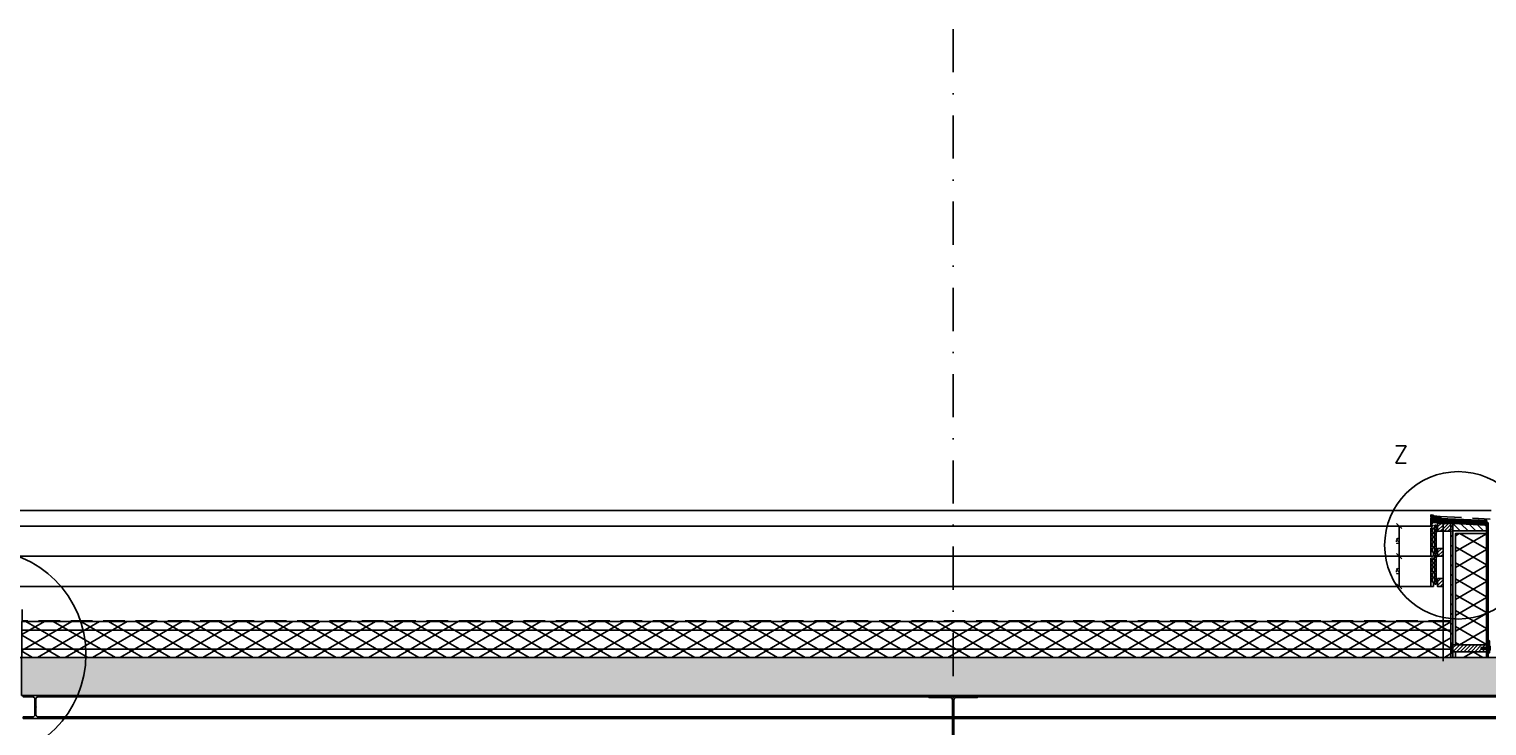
# Model space of a CAD drawing. Extents: x 0 to 317513, y 0 to 193913.
# Tile 78 of 105: x 209463 to 217918, y 164103 to 168143. Entities that reach past the tile are written whole.
import ezdxf

# ---------------------------------------------------------------- set-up
doc = ezdxf.new("R2010")
doc.units = 0
doc.header["$LTSCALE"] = 20
doc.header["$MEASUREMENT"] = 0
doc.header["$PDSIZE"] = -1
for name, pattern in [('CENTER', [5.421053, 3.388158, -0.677632, 0.677632, -0.677632]), ('DASHDOT', [25, 12.5, -6.25, 0, -6.25]), ('DD1', [2.66667, 1.66667, -0.5, 0, -0.5]), ('HIDDEN', [9.375, 6.25, -3.125])]:
    doc.linetypes.add(name, pattern=pattern)
doc.layers.get('0').update_dxf_attribs({"linetype": 'CONTINUOUS'})
doc.layers.get('DEFPOINTS').update_dxf_attribs({"linetype": 'CONTINUOUS'})
for name, color, linetype in [('_DETAILNUMMERS', 4, 'CONTINUOUS'), ('_DETAILNUMMERSTEKST', 4, 'CONTINUOUS'), ('A--A21--_F-23-', 9, 'CONTINUOUS'), ('A--A23--_F--3-', 9, 'CONTINUOUS'), ('A--A25--_F--3-', 9, 'CONTINUOUS'), ('A--A42--_F--3-', 9, 'CONTINUOUS'), ('A--A42--_F-23-', 9, 'CONTINUOUS'), ('A--L13D3_VLOEREN', 3, 'CONTINUOUS'), ('A--L21--', 3, 'CONTINUOUS'), ('A--L21--_F-23-', 4, 'CONTINUOUS'), ('A--L21D3_BUITENWAND', 3, 'CONTINUOUS'), ('A--L25--', 7, 'CONTINUOUS'), ('A--L25--_F-23-', 7, 'CONTINUOUS'), ('A--L27DC4_DAKEN', 4, 'HIDDEN'), ('A--L28--', 7, 'CONTINUOUS'), ('A--L28--_F--3-', 1, 'CONTINUOUS'), ('A--L28D1_KONSTRUKTIES', 1, 'CONTINUOUS'), ('A--L31--', 2, 'CONTINUOUS'), ('A--L35--', 7, 'CONTINUOUS'), ('A--L35--_F-23-', 7, 'CONTINUOUS'), ('A--L351-_F-23-', 7, 'CONTINUOUS'), ('A--L42--', 7, 'CONTINUOUS'), ('A--L42--_F--3-', 7, 'CONTINUOUS'), ('A--L42--_F-23-', 7, 'CONTINUOUS'), ('A--L47', 7, 'CONTINUOUS'), ('A--M$1A-_F123-', 1, 'CONTINUOUS'), ('STRAMIEN', 8, 'DD1'), ('X--LR---_CP', 7, 'CONTINUOUS')]:
    doc.layers.add(name, color=color, linetype=linetype)
doc.styles.add('HIEMSTRA', font='romans.shx')
doc.styles.add('MAATLIJN', font='ROMANS')
doc.dimstyles.new('ALFA25', dxfattribs={"dimscale": 0.3, "dimtxt": 50, "dimasz": 100, "dimexe": 0, "dimexo": 0, "dimgap": 2, "dimtad": 1, "dimdec": 0, "dimzin": 0, "dimdsep": 46, "dimtxsty": 'MAATLIJN', "dimblk1": 'OBLIQUE', "dimblk2": 'OBLIQUE', "dimsah": 1, "dimcen": 0, "dimclrd": 1, "dimclre": 1, "dimclrt": 2, "dimadec": 0, "dimazin": 0, "dimtfac": 0.75, "dimtdec": 4, "dimtix": 1, "dimtmove": 2, "dimatfit": 3, "dimldrblk": 'OBLIQUE', "dimfxl": 0, "dimtvp": 1.5, "dimtolj": 1, "dimtzin": 0, "dimarcsym": 0})
pattern_1 = [(45, (0, 0), (-10.6066, 10.6066), [])]

# ---------------------------------------------------------------- blocks, each defined once
blk = doc.blocks.new('Q031612A')
at = {"layer": 'A--L35--_F-23-', "color": 1, "linetype": 'Continuous'}
for points in [[(0, 0), (0, 11), (-4.5, 11), (-5, 10.5), (-5, -10.5), (-4.5, -11), (0, -11), (0, -4.7), (-4.5, -4.7), (0, -4.7), (0, -11), (-4.5, -11), (-5, -10.5), (-5, -4.2), (-4.5, -4.7), (-5, -5.2)], [(-5, 4.4), (-4.5, 4.9), (-5, 5.4)], [(-4.5, 4.9), (0, 4.9), (0, -4.7)], [(1.7, 4.5), (0.6, -4.4)], [(0.6, 4.5), (0.6, -4.4)], [(3.2, 4.5), (2.1, -4.4)], [(4.7, 4.5), (3.6, -4.4)], [(6.2, 4.5), (5.1, -4.4)], [(7.7, 4.5), (6.6, -4.4)], [(9.2, 4.5), (8.1, -4.4)], [(10.7, 4.5), (9.6, -4.4)], [(12.3, 4.5), (11.2, -4.4)], [(13.8, 4.5), (12.7, -4.4)], [(15.3, 4.5), (14.2, -4.4)], [(16.8, 4.5), (15.7, -4.4)], [(18.3, 4.5), (17.2, -4.4)], [(19.8, 4.5), (18.7, -4.4)], [(21.3, 4.5), (20.2, -4.4)], [(22.8, 4.5), (21.7, -4.4)], [(24.3, 4.5), (23.2, -4.4)], [(25.9, 4.5), (24.8, -4.4)], [(27.4, 4.5), (26.3, -4.4)], [(28.9, 4.5), (27.8, -4.4)], [(30.4, 4.5), (29.3, -4.4)], [(31.9, 4.5), (30.8, -4.4)], [(33.4, 4.5), (32.3, -4.4)], [(34.9, 4.5), (33.8, -4.4)], [(36.4, 4.5), (35.3, -4.4)], [(37.9, 4.5), (36.8, -4.4)], [(39.5, 4.5), (38.4, -4.4)], [(41, 4.5), (39.9, -4.4)], [(42.5, 4.5), (41.4, -4.4)], [(44, 4.5), (42.9, -4.4)], [(45.5, 4.5), (44.4, -4.4)], [(47, 4.5), (45.9, -4.4)], [(47.6, -2.8), (47.5, -4.1)]]:
    blk.add_lwpolyline(points, dxfattribs=at)
blk.add_lwpolyline([(47.6, 4), (47.1, 4.5), (0, 4.5), (0, -4.4), (47.1, -4.4), (47.6, -3.9)], close=True, dxfattribs=at)
at = {"layer": 'A--L351-_F-23-', "color": 1, "linetype": 'DASHDOT'}
blk.add_lwpolyline([(-7.9, 0), (51.6, 0)], dxfattribs=at)
at = {"layer": 'X--LR---_CP', "color": 1, "linetype": 'DASHDOT'}
blk.add_point((0, 0), dxfattribs=at)
blk.add_point((0, 0), dxfattribs=at)
blk.add_point((0, 0), dxfattribs=at)
blk = doc.blocks.new('_OBLIQUE')
at = {"color": 0, "linetype": 'ByBlock'}
blk.add_line((-0.5, -0.5), (0.5, 0.5), dxfattribs=at)
blk = doc.blocks.new('*D365')
at = {"layer": 'A--M$1A-_F123-', "color": 1, "lineweight": -2}
for p, q in [((217593.6, 165086.3), (217409.1, 165086.3)), ((217409.1, 164911.3), (217409.1, 165086.3)), ((217593.6, 164911.3), (217409.1, 164911.3))]:
    blk.add_line(p, q, dxfattribs=at)
at = {"layer": 'DEFPOINTS', "color": 0}
for p in [(217409.1, 165086.3), (217593.6, 165086.3), (217593.6, 164911.3)]:
    blk.add_point(p, dxfattribs=at)
at = {"layer": 'A--M$1A-_F123-', "color": 1, "lineweight": -2, "xscale": 30, "yscale": 30, "zscale": 30}
for p, rotation in [((217409.1, 165086.3), 90), ((217409.1, 164911.3), 270)]:
    blk.add_blockref('_OBLIQUE', p, dxfattribs=dict(at, rotation=rotation))
at = {"layer": 'A--M$1A-_F123-', "color": 2, "insert": (217401, 164998.8), "char_height": 15, "attachment_point": 5, "rotation": 90, "style": 'MAATLIJN'}
blk.add_mtext('\\A1;175', dxfattribs=at)
blk = doc.blocks.new('*D366')
at = {"layer": 'A--M$1A-_F123-', "color": 1, "lineweight": -2}
for p, q in [((217593.6, 165261.3), (217409.1, 165261.3)), ((217409.1, 165086.3), (217409.1, 165261.3)), ((217593.6, 165086.3), (217409.1, 165086.3))]:
    blk.add_line(p, q, dxfattribs=at)
at = {"layer": 'DEFPOINTS', "color": 0}
for p in [(217409.1, 165261.3), (217593.6, 165261.3), (217593.6, 165086.3)]:
    blk.add_point(p, dxfattribs=at)
at = {"layer": 'A--M$1A-_F123-', "color": 1, "lineweight": -2, "xscale": 30, "yscale": 30, "zscale": 30}
for p, rotation in [((217409.1, 165261.3), 90), ((217409.1, 165086.3), 270)]:
    blk.add_blockref('_OBLIQUE', p, dxfattribs=dict(at, rotation=rotation))
at = {"layer": 'A--M$1A-_F123-', "color": 2, "insert": (217401, 165173.8), "char_height": 15, "attachment_point": 5, "rotation": 90, "style": 'MAATLIJN'}
blk.add_mtext('\\A1;175', dxfattribs=at)
blk = doc.blocks.new('NH40_196')
at = {"layer": 'A--A25--_F--3-'}
h = blk.add_hatch(dxfattribs=at)
h.set_pattern_fill('ALFALINE', color=256, scale=15, style=0, pattern_type=2)
h.set_pattern_definition([(45, (-6, 0), (-10.6066, 10.6066), [])])
h.paths.add_polyline_path([(0, 0), (0, 196), (40, 196), (40, 0)])
at = {"layer": 'A--L25--_F-23-', "color": 2, "linetype": 'Continuous'}
blk.add_lwpolyline([(0, 0), (0, 196), (40, 196), (40, 0)], close=True, dxfattribs=at)
at = {"layer": 'X--LR---_CP'}
for p in [(0, 0), (0, 0), (40, 0)]:
    blk.add_point(p, dxfattribs=at)
blk = doc.blocks.new('*U799')
at = {"layer": 'A--A42--_F-23-', "linetype": 'Continuous'}
h = blk.add_hatch(dxfattribs=at)
h.set_pattern_fill('ALFALINE', color=256, scale=40, style=0)
h.set_pattern_definition([(45, (-217920.59, -164499.32), (-28.284271, 28.284271), [])])
h.paths.add_polyline_path([(0, 0), (-5, 0), (-5, 780), (0, 780), (5, 780), (5, 0)])
at = {"layer": 'A--L42--_F-23-', "color": 2, "linetype": 'Continuous'}
for points in [[(0, 0), (-5, 0), (-5, 780), (0, 780)], [(0, 0), (5, 0), (5, 780), (0, 780)]]:
    blk.add_lwpolyline(points, dxfattribs=at)
blk = doc.blocks.new('E100606D_8713350')
at = {"color": 0}
blk.add_lwpolyline([(17.9, 1.6), (20.2, 1.6), (20, 1.8, -0.57735), (20.2, 2.1), (21.5, 2.1), (22.8, 2.1, -0.57735), (23, 1.8), (22.9, 1.6), (25.2, 1.6), (25, 1.8, -0.57735), (25.2, 2.1), (26.5, 2.1), (27.8, 2.1, -0.57735), (28, 1.8), (27.9, 1.6), (30.2, 1.6), (30, 1.8, -0.57735), (30.2, 2.1), (31.5, 2.1), (32.8, 2.1, -0.57735), (33, 1.8), (32.9, 1.6), (35.2, 1.6), (35, 1.8, -0.57735), (35.2, 2.1), (36.5, 2.1), (37.8, 2.1, -0.57735), (38, 1.8), (37.9, 1.6), (40.2, 1.6), (40, 1.8, -0.57735), (40.2, 2.1), (41.5, 2.1), (42.8, 2.1, -0.57735), (43, 1.8), (42.9, 1.6), (45.2, 1.6), (45, 1.8, -0.57735), (45.2, 2.1), (46.5, 2.1), (47.8, 2.1, -0.57735), (48, 1.8), (47.9, 1.6), (50.2, 1.6), (50, 1.8, -0.57735), (50.2, 2.1), (51.5, 2.1), (52.8, 2.1, -0.57735), (53, 1.8), (52.9, 1.6), (55.2, 1.6), (55, 1.8, -0.57735), (55.2, 2.1), (56.5, 2.1), (57.8, 2.1, -0.57735), (58, 1.8), (57.9, 1.6), (60.2, 1.6), (60, 1.8, -0.57735), (60.2, 2.1), (61.5, 2.1), (62.8, 2.1, -0.57735), (63, 1.8), (62.9, 1.6), (65.2, 1.6), (65, 1.8, -0.57735), (65.2, 2.1), (66.5, 2.1), (67.8, 2.1, -0.57735), (68, 1.8), (67.9, 1.6), (70.2, 1.6), (70, 1.8, -0.57735), (70.2, 2.1), (71.5, 2.1), (72.8, 2.1, -0.57735), (73, 1.8), (72.9, 1.6), (78.3, 0.6, -0.912623), (78.3, 0.1), (-5.3, 0.1, 0.414214), (-5.8, -0.4), (-5.8, -1.4, -0.414214), (-6.3, -1.9, -0.414214), (-6.8, -1.4), (-6.8, -0.4, 0.414214), (-7.3, 0.1), (-9.5, 0.1, 0.414214), (-10, -0.4), (-10, -24.7, 0.414214), (-9.5, -25.2), (-7.3, -25.2, 0.414214), (-6.8, -24.7), (-6.8, -23.7, -0.414214), (-6.3, -23.2, -0.414214), (-5.8, -23.7), (-5.8, -25.7, -0.414214), (-6.3, -26.2), (-9.5, -26.2, 0.414214), (-10, -26.7), (-10, -38.7, 0.534511), (-9.3, -39.1), (-1, -35.7, -0.534511), (0, -36.4, -0.303347), (-0.4, -37.1), (-9.4, -40.8, -0.534511), (-11.5, -39.4), (-11.5, 12.6, -0.414214), (-10, 14.1), (0, 14.1, -0.414214), (0.5, 13.6), (0.5, 13.1, -0.414214), (0, 12.6), (-9.5, 12.6, 0.414214), (-10, 12.1), (-10, 2.6, 0.414214), (-9.5, 2.1), (-8.5, 2.1), (-7.2, 2.1, -0.57735), (-7, 1.8), (-7.1, 1.6), (-4.8, 1.6), (-5, 1.8, -0.57735), (-4.8, 2.1), (-3.5, 2.1), (-2.2, 2.1, -0.57735), (-2, 1.8), (-2.1, 1.6), (0.2, 1.6), (0, 1.8, -0.57735), (0.2, 2.1), (1.5, 2.1), (2.8, 2.1, -0.57735), (3, 1.8), (2.9, 1.6), (5.2, 1.6), (5, 1.8, -0.57735), (5.2, 2.1), (6.5, 2.1), (7.8, 2.1, -0.57735), (8, 1.8), (7.9, 1.6), (10.2, 1.6), (10, 1.8, -0.57735), (10.2, 2.1), (11.5, 2.1), (12.8, 2.1, -0.57735), (13, 1.8), (12.9, 1.6), (15.2, 1.6), (15, 1.8, -0.57735), (15.2, 2.1), (16.5, 2.1), (17.8, 2.1, -0.57735), (18, 1.8)], format="xyb", close=True, dxfattribs=at)
blk = doc.blocks.new('ARGETON175')
at = {"layer": 'A--L21D3_BUITENWAND'}
for p, q in [((-8, 153), (-30, 150.5)), ((-30, 150.5), (-30, -12.5)), ((-22, 145.5), (-22, 126)), ((-8, 145.5), (-22, 145.5)), ((-8, 126), (-22, 126)), ((-8, 121), (-22, 121)), ((-22, 121), (-22, 102)), ((-22, 102), (-8, 102)), ((-22, 97), (-22, 72)), ((-22, 97), (-8, 97)), ((0, 168), (-8, 168)), ((-8, 153), (-8, 168)), ((-8, 126), (-8, 145.5)), ((-8, 102), (-8, 121)), ((-8, 72), (-8, 97)), ((0, 0), (0, 168)), ((-22, 72), (-8, 72)), ((-22, 67), (-22, 42)), ((-22, 67), (-8, 67)), ((-22, 42), (-8, 42)), ((-22, 37), (-22, 12)), ((-22, 37), (-8, 37)), ((-22, 12), (-8, 12)), ((-15, 7), (-15, -12.5)), ((-15, 7), (-8, 7)), ((-8, 42), (-8, 67)), ((-8, 12), (-8, 37)), ((-8, 7), (-8, 0)), ((-8, 0), (0, 0)), ((-30, -12.5), (-15, -12.5))]:
    blk.add_line(p, q, dxfattribs=at)
blk = doc.blocks.new('Q020261-')
at = {"layer": 'A--A25--_F--3-'}
h = blk.add_hatch(dxfattribs=at)
h.set_pattern_fill('ALFALINE', color=256, scale=15, style=0, pattern_type=2)
h.set_pattern_definition(pattern_1)
h.paths.add_polyline_path([(0, 0), (0, 46), (46, 46), (46, 0)])
at = {"layer": 'A--L25--_F-23-', "color": 2, "linetype": 'Continuous'}
blk.add_lwpolyline([(0, 0), (0, 46), (46, 46), (46, 0)], close=True, dxfattribs=at)
at = {"layer": 'X--LR---_CP'}
for p in [(0, 0), (0, 0), (46, 0)]:
    blk.add_point(p, dxfattribs=at)
blk = doc.blocks.new('HOUT46X32')
at = {"layer": 'A--A25--_F--3-'}
h = blk.add_hatch(dxfattribs=at)
h.set_pattern_fill('ALFALINE', color=256, scale=15, style=0, pattern_type=2)
h.set_pattern_definition(pattern_1)
h.paths.add_polyline_path([(0, 0), (0, 46), (32, 46), (32, 0)])
at = {"layer": 'A--L25--_F-23-', "color": 2, "linetype": 'Continuous'}
blk.add_lwpolyline([(0, 0), (0, 46), (32, 46), (32, 0)], close=True, dxfattribs=at)
at = {"layer": 'X--LR---_CP'}
for p in [(0, 0), (0, 0), (32, 0)]:
    blk.add_point(p, dxfattribs=at)
blk = doc.blocks.new('*U798')
at = {"layer": 'A--A42--_F-23-', "linetype": 'Continuous'}
h = blk.add_hatch(dxfattribs=at)
h.set_pattern_fill('ALFALINE', color=256, scale=40, style=0)
h.set_pattern_definition([(45, (-217714.635, -164499.32), (-28.284271, 28.284271), [])])
h.paths.add_polyline_path([(0, 0), (-5, 0), (-5, 778), (0, 778), (5, 778), (5, 0)])
at = {"layer": 'A--L42--_F-23-', "color": 2, "linetype": 'Continuous'}
for points in [[(0, 0), (-5, 0), (-5, 778), (0, 778)], [(0, 0), (5, 0), (5, 778), (0, 778)]]:
    blk.add_lwpolyline(points, dxfattribs=at)
blk = doc.blocks.new('Q020490-')
at = {"layer": 'A--L28--_F--3-', "color": 4, "linetype": 'Continuous'}
blk.add_lwpolyline([(70, -66.5), (-70, -66.5), (-70, -58), (-14.75, -58, 0.4142136), (-2.75, -46), (-2.75, 46, 0.4142136), (-14.75, 58), (-70, 58), (-70, 66.5), (70, 66.5), (70, 58), (14.75, 58, 0.4142136), (2.75, 46), (2.75, -46, 0.4142136), (14.75, -58), (70, -58)], format="xyb", close=True, dxfattribs=at)
at = {"layer": 'X--LR---_CP'}
for p in [(-2.75, 0), (0, 0), (2.75, 0)]:
    blk.add_point(p, dxfattribs=at)
blk = doc.blocks.new('Q020497-')
at = {"layer": 'A--L28--_F--3-', "color": 4, "linetype": 'Continuous'}
blk.add_lwpolyline([(140, -135), (-140, -135), (-140, -122), (-16, -122, 0.414214), (-4, -110), (-4, 110, 0.414214), (-16, 122), (-140, 122), (-140, 135), (140, 135), (140, 122), (16, 122, 0.414214), (4, 110), (4, -110, 0.414214), (16, -122), (140, -122)], format="xyb", close=True, dxfattribs=at)
at = {"layer": 'X--LR---_CP'}
for p in [(-4, 0), (0, 0), (4, 0)]:
    blk.add_point(p, dxfattribs=at)

msp = doc.modelspace()

# ---------------------------------------------------------------- hatches: boundary and pattern name
at = {"layer": 'A--A21--_F-23-'}
h = msp.add_hatch(dxfattribs=at)
h.set_pattern_fill('ALFAISO', color=256, scale=80, angle=270, style=0, pattern_type=2)
h.set_pattern_definition([(330, (105278.72, 61665.42), (40, 69.282032), []), (30, (105278.72, 61665.42), (-40, 69.282032), [])])
h.paths.add_polyline_path([(217915.1, 165217.8), (217735.1, 165217.8), (217735.1, 164572.7), (217915.1, 164572.7)])
h = msp.add_hatch(dxfattribs=at)
h.set_pattern_fill('ALFAISO', color=256, scale=80, angle=270, style=0, pattern_type=2)
h.set_pattern_definition([(210, (347337.26, 68743.42), (-40, 69.282032), []), (150, (347337.26, 68743.42), (40, 69.282032), [])])
h.paths.add_polyline_path([(217709.6, 164499.3), (209420.6, 164499.3), (209420.6, 164707.3), (217709.6, 164707.3)])
h = msp.add_hatch(dxfattribs=at)
h.set_pattern_fill('ALFAISO', color=256, scale=80, angle=270, style=0, pattern_type=2)
h.set_pattern_definition([(330, (105278.72, 60932.06), (40, 69.282032), []), (30, (105278.72, 60932.06), (-40, 69.282032), [])])
h.paths.add_polyline_path([(217915.1, 164532.7), (217735.1, 164532.7), (217735.1, 164499.3), (217915.1, 164499.3)])
at = {"layer": 'A--A23--_F--3-'}
h = msp.add_hatch(dxfattribs=at)
h.set_pattern_fill('ALFABET', color=256, scale=20, angle=1, style=0, pattern_type=2)
h.set_pattern_definition([(134, (352898.12, 58303.42), (86.32078, 83.359004), []), (129, (352898.12, 58303.42), (-143.64922, -10.04493), [15, -165]), (184, (352898.12, 58303.42), (30.37155, 149.9312), [12, -132]), (78.5486, (352886.15, 58302.59), (-113.27778, 139.88618), [12.74804, -140.22842]), (132.8158, (352898.82, 58343.42), (-213.99344, -29.37358), [22.5, -247.5]), (82.3644, (352880.98, 58340.97), (-183.50393, 198.05632), [19.12206, -210.3426]), (187.8158, (352898.82, 58343.42), (-183.50378, 198.05647), [18, -198]), (158, (352878.65, 58333.77), (-120.76856, -78.42802), [15, -165]), (213, (352878.65, 58333.77), (-46.12453, 145.85721), [12, -132]), (107.5486, (352868.58, 58327.23), (-166.89315, 67.42906), [12.74804, -140.22842]), (141.5, (352898.12, 58303.424), (-1.269641, 66.611074), [0, -130.4, 0, -134, 0, -132.5]), (171.5, (352898.12, 58303.424), (-51.229207, 79.788568), [0, -76.4, 0, -127.4, 0, -50.5]), (211.5, (352942.71, 58302.645), (-106.826954, -2.64699), [0, -50, 0, -156, 0, -207]), (221.5, (352962.71, 58302.3), (-116.270055, 22.05355), [0, -65, 0, -103.6, 0, -147]), (221.5, (352962.71, 58302.3), (-116.270055, 22.05355), [0, -65, 0, -103.6, 0, -147])])
h.paths.add_polyline_path([(209419.3, 164499.3), (209419.3, 164279.3), (239012.3, 164279.3), (239012.3, 164499.3)])
at = {"layer": 'A--A25--_F--3-'}
h = msp.add_hatch(dxfattribs=at)
h.set_pattern_fill('ANSI31', color=256, scale=10, angle=90, style=0)
h.set_pattern_definition([(135, (235997.016, 151983.253), (-22.45064, -22.45064), [])])
h.paths.add_polyline_path([(217719.6, 165232.8), (217915.7, 165232.9), (217915.6, 165266.8), (217719.6, 165276.8)])
at = {"layer": 'A--A42--_F--3-'}
h = msp.add_hatch(dxfattribs=at)
h.set_pattern_fill('ALFALINE', color=256, scale=4, angle=132.3132, style=0, pattern_type=2)
h.set_pattern_definition([(177.3132, (217589.7847, 165288.9222), (-0.187505, -3.995603), [])])
h.paths.add_polyline_path([(217600.4, 165288.4), (217601.3, 165307.4), (217916.6, 165292.6), (217915.7, 165273.6), (217915.4, 165267.6), (217600.1, 165282.4)])

# ---------------------------------------------------------------- linework, layer by layer
at = {"color": 0}
for p, q in [((217592.8, 165325.2), (217592.8, 165315)), ((217597.3, 165313.5), (217593, 165309.2)), ((217593, 165309.2), (217593, 165262.1)), ((217593.6, 165314.7), (217594.1, 165315.2)), ((217607.3, 165325.1), (217593.9, 165326.2)), ((217594.1, 165320.6), (217594.1, 165324.3)), ((217594.1, 165315.2), (217594.1, 165317.3)), ((217597, 165320.3), (217594.3, 165317.6)), ((217594.4, 165323.3), (217595.5, 165324.4)), ((217596.9, 165311.2), (217594.4, 165308.7)), ((217594.4, 165290.4), (217594.4, 165308.7)), ((217594.4, 165264.6), (217594.4, 165288.6)), ((217594.4, 165288.6), (217599.5, 165288.6)), ((217597.3, 165322.3), (217594.5, 165323)), ((217604.1, 165324), (217594.7, 165324.8)), ((217599.5, 165289.9), (217594.9, 165289.9)), ((217596.8, 165322), (217595, 165320.2)), ((217595.5, 165324.4), (217598.7, 165324.1)), ((217596.9, 165311.2), (217608.9, 165310.1)), ((217597.1, 165320.7), (217597.1, 165321.9)), ((217597.3, 165313.5), (217597.3, 165322.3)), ((217602.5, 165320.4), (217598.7, 165324.1)), ((217598.7, 165312.9), (217598.7, 165321)), ((217598.8, 165313.4), (217599.4, 165321)), ((217599.7, 165312.3), (217598.8, 165313.4)), ((217599.2, 165312.4), (217634.4, 165309.3)), ((217599.6, 165321.3), (217601.3, 165319.6)), ((217599.7, 165312.3), (217600.7, 165312.2)), ((217599.8, 165321.1), (217602.8, 165318.1)), ((217600, 165289.1), (217600, 165289.4)), ((217600.7, 165312.2), (217601, 165316.2)), ((217613, 165315.2), (217601, 165316.2)), ((217601.3, 165319.6), (217602.1, 165319.5)), ((217602.8, 165318.1), (217615.1, 165317)), ((217608.8, 165319.2), (217604.1, 165324)), ((217609.4, 165320.5), (217607.1, 165322.8)), ((217608.4, 165324), (217607.3, 165325.1)), ((217607.5, 165323.7), (217608.3, 165323.6)), ((217608.5, 165303), (217608, 165302.2)), ((217608.2, 165301.9), (217611.8, 165301.9)), ((217608.8, 165319.2), (217645.9, 165316)), ((217609.3, 165303.3), (217609, 165303.3)), ((217609.3, 165309.6), (217609.3, 165303.3)), ((217646.6, 165317.3), (217609.4, 165320.5)), ((217610.7, 165303.3), (217610.7, 165309.4)), ((217611.1, 165303.3), (217610.7, 165303.3)), ((217611.3, 165309.9), (217631.6, 165308.1)), ((217612, 165302.2), (217611.5, 165303)), ((217612.6, 165311.2), (217613, 165315.2)), ((217612.6, 165311.2), (217616.6, 165310.8)), ((217615, 165315.9), (217615.1, 165317)), ((217615, 165315.9), (217623, 165315.2)), ((217616.8, 165313.3), (217615, 165315.9)), ((217615.1, 165317), (217619.1, 165316.6)), ((217616.6, 165310.8), (217616.8, 165313.3)), ((217620.8, 165313), (217616.8, 165313.3)), ((217623.1, 165316.3), (217619.1, 165316.6)), ((217620.8, 165313), (217620.6, 165310.5)), ((217620.6, 165310.5), (217624.6, 165310.1)), ((217623, 165315.2), (217620.8, 165313)), ((217623.1, 165316.3), (217623, 165315.2)), ((217639, 165314.9), (217623.1, 165316.3)), ((217624.6, 165310.1), (217624.9, 165314.1)), ((217624.9, 165314.1), (217636.9, 165313.1)), ((217627.1, 165303.3), (217626.5, 165302.2)), ((217626.7, 165301.9), (217630.5, 165301.9)), ((217629.7, 165303.3), (217627.1, 165303.3)), ((217632, 165307.4), (217629.7, 165303.3)), ((217630.5, 165301.9), (217632.1, 165304.7)), ((217630.5, 165301.9), (217648, 165301.9)), ((217632.1, 165304.7), (217647.1, 165303.4)), ((217634.6, 165309), (217633, 165306.3)), ((217647.7, 165304.7), (217633.2, 165306)), ((217633.9, 165306.3), (217636.3, 165306.1)), ((217636.3, 165306.1), (217636.9, 165313.1)), ((217636.3, 165306.1), (217638.2, 165305.9)), ((217638.2, 165305.9), (217639, 165314.9)), ((217638.2, 165305.9), (217642.9, 165305.5)), ((217642.1, 165314.6), (217639, 165314.9)), ((217642.9, 165305.5), (217643.5, 165311.5)), ((217643.5, 165311.5), (217644.5, 165311.4)), ((217643.5, 165311), (217644.4, 165310.1)), ((217644.5, 165312.4), (217643.6, 165313.8)), ((217647.9, 165311.1), (217643.8, 165311.5)), ((217644.4, 165310.1), (217647.7, 165309.8)), ((217644.5, 165311.4), (217644.5, 165312.4)), ((217645.9, 165316), (217648.4, 165313.2)), ((217649.8, 165313.7), (217646.6, 165317.3)), ((217647.1, 165303.4), (217648, 165302.4)), ((217647.7, 165309.8), (217649.9, 165307.6)), ((217649.9, 165302.5), (217647.7, 165304.7)), ((217648, 165302.4), (217648, 165301.9)), ((217648, 165301.9), (217649.6, 165301.9)), ((217648.4, 165313.2), (217648.4, 165311.6)), ((217649.8, 165309.6), (217649.8, 165313.7)), ((217650.8, 165308.6), (217649.8, 165309.6)), ((217650.8, 165307.9), (217650.8, 165308.6)), ((217598.8, 165264.6), (217594.4, 165264.6)), ((217594.4, 165263.1), (217594.4, 165263.4)), ((217594.4, 165263.4), (217599.5, 165263.4)), ((217598.8, 165265.6), (217598.8, 165264.6)), ((217599.5, 165266.1), (217599.3, 165266.1)), ((217600, 165263.9), (217600, 165265.6))]:
    msp.add_line(p, q, dxfattribs=at)
at = {"color": 0, "linetype": 'CENTER'}
msp.add_line((217619.1, 165316.6), (217616.5, 165286.8), dxfattribs=at)
at = {"color": 0}
for centre, radius, start, end in [((217593.8, 165325.2), 1, 85, 180), ((217593.3, 165315), 0.5, 180, 315), ((217594.6, 165324.3), 0.5, 85, 180), ((217594.6, 165320.6), 0.5, 180, 315), ((217594.6, 165317.3), 0.5, 135, 180), ((217594.5, 165323.2), 0.2, 135, 255.70564), ((217594.9, 165290.4), 0.5, 180, 270), ((217596.9, 165321.9), 0.2, 0, 135), ((217596.6, 165320.7), 0.5, 315, 0), ((217599.2, 165321), 0.5, 45, 180), ((217599.2, 165312.9), 0.5, 180, 265), ((217599.6, 165321), 0.2, 45, 175), ((217599.5, 165289.4), 0.5, 0, 90), ((217599.5, 165289.1), 0.5, 270, 0), ((217602.1, 165320), 0.5, 265, 45), ((217607.5, 165323.2), 0.5, 85, 225), ((217608.2, 165302.1), 0.2, 150, 270), ((217608.3, 165323.8), 0.2, 265, 45), ((217609, 165302.8), 0.5, 90, 150), ((217608.8, 165309.6), 0.5, 0, 85), ((217611.2, 165309.4), 0.5, 85, 180), ((217611.1, 165302.8), 0.5, 30, 90), ((217611.8, 165302.1), 0.2, 270, 30), ((217626.7, 165302.1), 0.2, 150, 270), ((217631.6, 165307.6), 0.5, 330, 85), ((217633.2, 165306.2), 0.2, 150, 265), ((217633.9, 165306.8), 0.5, 150, 265), ((217634.4, 165309.1), 0.2, 0, 85), ((217634.4, 165309.1), 0.2, 330, 0), ((217641.9, 165312.6), 2, 35, 85), ((217643.7, 165311.2), 0.3, 85, 225), ((217647.9, 165311.6), 0.5, 265, 0), ((217649.6, 165302.3), 0.4, 270, 0), ((217650.3, 165307.9), 0.5, 225, 315), ((217649.6, 165302.3), 0.4, 0, 45), ((217650.3, 165307.9), 0.5, 315, 0), ((217593.2, 165262.1), 0.2, 180, 270), ((217593.2, 165263.1), 1.2, 270, 0), ((217599.3, 165265.6), 0.5, 90, 180), ((217599.5, 165265.6), 0.5, 0, 90), ((217599.5, 165263.9), 0.5, 270, 0)]:
    msp.add_arc(centre, radius, start, end, dxfattribs=at)
at = {"layer": '_DETAILNUMMERS'}
for centre, radius in [((217752.1, 165149.6), 427.3), ((209184, 164516.8), 608.7)]:
    msp.add_circle(centre, radius, dxfattribs=at)
at = {"layer": 'A--L13D3_VLOEREN'}
for p, q in [((209421.2, 164658.2), (217709.6, 164657.5)), ((209421.2, 164548.2), (217709.6, 164547.5))]:
    msp.add_line(p, q, dxfattribs=at)
msp.add_lwpolyline([(217928.6, 164525.3), (217928.6, 164593.7), (217915.6, 164606.7), (217915.6, 164638.7), (217919.6, 164638.7), (217919.6, 164608.3), (217932.6, 164595.3), (217932.6, 164525.3)], close=True, dxfattribs=at)
at = {"layer": 'A--L21--'}
for points in [[(217915.1, 165217.8), (217735.1, 165217.8), (217735.1, 164572.7), (217915.1, 164572.7)], [(217709.6, 164499.3), (209420.6, 164499.3), (209420.6, 164707.3), (217709.6, 164707.3)], [(217915.1, 164532.7), (217735.1, 164532.7), (217735.1, 164499.3), (217915.1, 164499.3)]]:
    msp.add_lwpolyline(points, close=True, dxfattribs=at)
at = {"layer": 'A--L21--_F-23-', "linetype": 'Continuous'}
msp.add_lwpolyline([(209419.3, 164499.3), (209419.3, 164279.3), (239012.3, 164279.3), (239012.3, 164499.3)], close=True, dxfattribs=at)
at = {"layer": 'A--L21D3_BUITENWAND'}
for p, q in [((217942.8, 165352.1), (203335.3, 165352.1)), ((217409.1, 165261.3), (203335.3, 165261.3)), ((217543.7, 165086.3), (203335.3, 165086.3)), ((217471.1, 164911.3), (203335.3, 164911.3))]:
    msp.add_line(p, q, dxfattribs=at)
at = {"layer": 'A--L25--_F-23-', "color": 2, "linetype": 'Continuous'}
for p, q in [((217719.6, 165184.2), (217719.6, 165276.8)), ((217719.6, 165172), (217719.6, 165245.6)), ((217729.6, 165232.8), (217915.6, 165232.9)), ((217915.6, 165257.9), (217915.6, 165184.2))]:
    msp.add_line(p, q, dxfattribs=at)
msp.add_lwpolyline([(217719.6, 165232.8), (217915.7, 165232.9), (217915.6, 165266.8), (217719.6, 165276.8)], close=True, dxfattribs=at)
at = {"layer": 'A--L27DC4_DAKEN'}
msp.add_line((217646.7, 165317.2), (217937.5, 165301.1), dxfattribs=at)
msp.add_lwpolyline([(217705.1, 164712.3), (217705.1, 164712.3), (209422.3, 164712.4), (209422.3, 164777.1)], dxfattribs=at)
at = {"layer": 'A--L28D1_KONSTRUKTIES'}
for p, q in [((238578.1, 164270.8), (209545.1, 164270.8)), ((238578.1, 164154.8), (209545.1, 164154.8)), ((238578.1, 164146.3), (209545.1, 164146.3))]:
    msp.add_line(p, q, dxfattribs=at)
at = {"layer": 'A--L31--'}
msp.add_line((217663.6, 165279.4), (217663.6, 164477.8), dxfattribs=at)
at = {"layer": 'A--L42--_F--3-', "color": 3, "linetype": 'Continuous'}
msp.add_line((217915.4, 165267.6), (217600.1, 165282.4), dxfattribs=at)
msp.add_lwpolyline([(217600.1, 165282.4), (217601.3, 165307.4), (217916.6, 165292.6), (217915.4, 165267.6)], dxfattribs=at)
at = {"layer": 'STRAMIEN', "linetype": 'DASHDOT'}
for p, q in [((214822.3, 168142.5), (214822.3, 148770)), ((150828.6, 164499.3), (241970.6, 164499.3))]:
    msp.add_line(p, q, dxfattribs=at)
at = {"layer": 'X--LR---_CP'}
msp.add_point((217719.6, 165242.7), dxfattribs=at)
msp.add_point((217719.6, 165242.7), dxfattribs=at)

# ---------------------------------------------------------------- block references
for p in [(217623.6, 165098.8), (217623.6, 164923.8)]:
    msp.add_blockref('ARGETON175', p)
at = {"layer": 'A--L25--'}
for name, p in [('HOUT46X32', (217631.6, 165230.8)), ('Q020261-', (217663.6, 165230.8)), ('HOUT46X32', (217631.6, 165085.8)), ('HOUT46X32', (217631.6, 164910.8))]:
    msp.add_blockref(name, p, dxfattribs=at)
at = {"layer": 'A--L25--', "xscale": -1, "rotation": 270}
msp.add_blockref('NH40_196', (217719.1, 164532.7), dxfattribs=at)
at = {"layer": 'A--L28--', "xscale": -1}
msp.add_blockref('Q020490-', (209499.3, 164212.8), dxfattribs=at)
at = {"layer": 'A--L28--'}
msp.add_blockref('Q020497-', (214822.3, 164144.3), dxfattribs=at)
at = {"layer": 'A--L35--', "rotation": 180}
msp.add_blockref('Q031612A', (217932.6, 164552.8), dxfattribs=at)
at = {"layer": 'A--L42--'}
for name, p in [('*U798', (217714.6, 164499.3)), ('*U799', (217920.6, 164499.3))]:
    msp.add_blockref(name, p, dxfattribs=at)
at = {"layer": 'A--L47'}
msp.add_blockref('E100606D_8713350', (217605.6, 165300), dxfattribs=at)

# ---------------------------------------------------------------- texts
at = {"layer": '_DETAILNUMMERSTEKST', "style": 'HIEMSTRA'}
msp.add_text('Z', height=100, dxfattribs=at).set_placement((217377, 165625.5))

# ---------------------------------------------------------------- dimensions: what is measured, and where the dimension line sits
at = {"layer": 'A--M$1A-_F123-'}
for base, p1, p2, picture, middle in [((217409.1, 165261.3), (217593.6, 165086.3), (217593.6, 165261.3), '*D366', (217401, 165173.8)), ((217409.1, 165086.3), (217593.6, 164911.3), (217593.6, 165086.3), '*D365', (217401, 164998.8))]:
    dim = msp.add_linear_dim(base=base, p1=p1, p2=p2, angle=270, dimstyle='ALFA25', override={"dimscale": 0.3}, dxfattribs=at)
    dim.commit()
    dim.dimension.update_dxf_attribs({"geometry": picture, "text_midpoint": middle})

doc.saveas('drawing.dxf')
